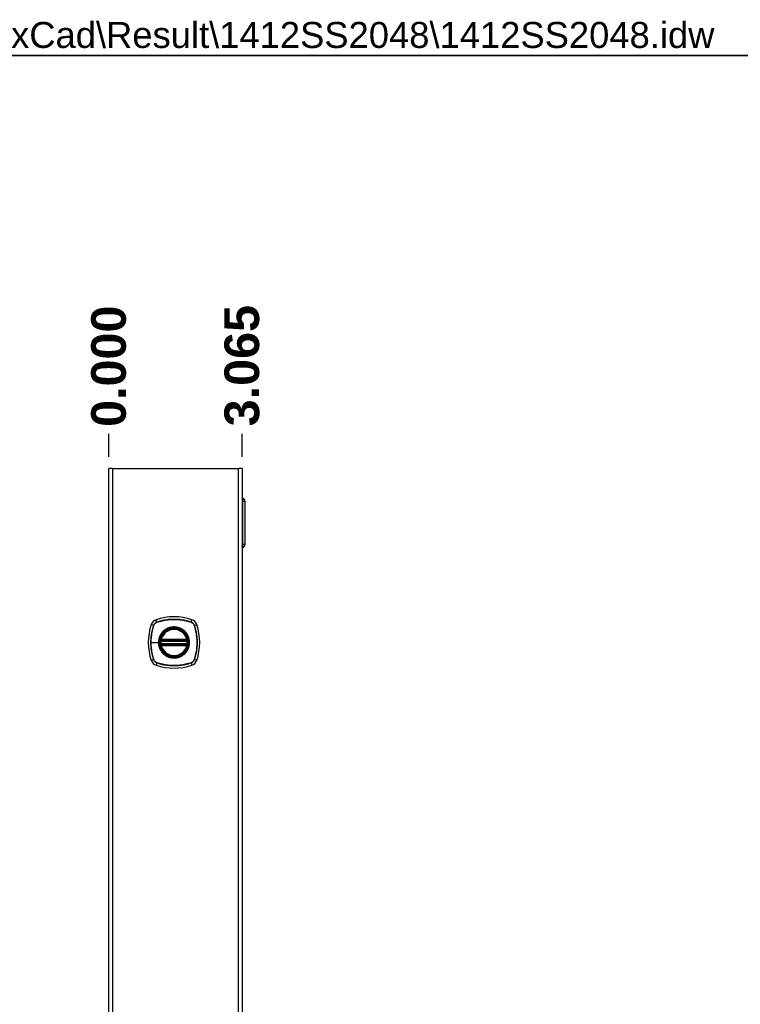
# Model space of a CAD drawing. Header units: inches. Extents: x 0 to 160, y -11 to 104.
# Tile 92 of 121: x 80 to 104, y 71 to 104. Entities that reach past the tile are written whole.
import ezdxf

# ---------------------------------------------------------------- set-up
doc = ezdxf.new("R2010")
doc.units = ezdxf.units.IN
doc.header["$LTSCALE"] = 9.614827
doc.header["$MEASUREMENT"] = 0
doc.layers.get('0').update_dxf_attribs({"lineweight": 25})
for name, color, linetype, lineweight in [('Dimensions(ANSI)', 7, 'Continuous', 25), ('Sketch Geometry(ANSI)', 7, 'Continuous', 25), ('Symbols(ANSI)', 7, 'Continuous', 25), ('Visible Edges(ANSI)', 7, 'Continuous', 25), ('Visible Tangent Edges(ANSI)', 7, 'Continuous', 25)]:
    doc.layers.add(name, color=color, linetype=linetype, lineweight=lineweight)
doc.styles.add('Current-ANSI', font='arial.ttf')
doc.styles.add('Dimension-ANSI', font='arialbd.ttf')
doc.dimstyles.new('INCH-ANSI-VERTICAL', dxfattribs={"dimscale": 9.614827, "dimtxt": 0.12, "dimasz": 0.098425, "dimexe": 0.04, "dimexo": 0.04, "dimgap": 0.031496, "dimtad": 0, "dimtih": 1, "dimtoh": 1, "dimdec": 3, "dimzin": 0, "dimdsep": 46, "dimtxsty": 'Dimension-ANSI', "dimcen": 0.09, "dimdle": 0.312, "dimclrd": 179, "dimclre": 179, "dimclrt": 7, "dimadec": 1, "dimazin": 0, "dimtfac": 1, "dimtdec": 3, "dimtofl": 0, "dimtmove": 0, "dimatfit": 3, "dimfxl": 1, "dimtolj": 1, "dimtzin": 4, "dimlwd": 25, "dimlwe": 25, "dimarcsym": 0})

# ---------------------------------------------------------------- blocks, each defined once
blk = doc.blocks.new('*D15')
at = {"layer": 'Defpoints', "color": 0, "linetype": 'Continuous', "transparency": 16777216}
for p in [(83.101, 90.227), (83.101, 89.073), (83.101, 89.073)]:
    blk.add_point(p, dxfattribs=at)
at = {"layer": 'Dimensions(ANSI)', "color": 179, "linetype": 'Continuous', "lineweight": 25, "true_color": 0x262658, "transparency": 16777216}
blk.add_line((83.101, 89.458), (83.101, 90.227), dxfattribs=at)
at = {"layer": 'Dimensions(ANSI)', "color": 7, "linetype": 'Continuous', "lineweight": 25, "transparency": 16777216, "insert": (83.101, 92.473), "char_height": 1.1538, "attachment_point": 5, "rotation": 90, "style": 'Dimension-ANSI'}
blk.add_mtext('\\A1;0.000', dxfattribs=at)
blk = doc.blocks.new('*D16')
at = {"layer": 'Defpoints', "color": 0, "linetype": 'Continuous', "transparency": 16777216}
for p in [(87.533, 90.227), (83.101, 89.073), (87.533, 89.073)]:
    blk.add_point(p, dxfattribs=at)
at = {"layer": 'Dimensions(ANSI)', "color": 179, "linetype": 'Continuous', "lineweight": 25, "true_color": 0x262658, "transparency": 16777216}
blk.add_line((87.533, 89.458), (87.533, 90.227), dxfattribs=at)
at = {"layer": 'Dimensions(ANSI)', "color": 7, "linetype": 'Continuous', "lineweight": 25, "transparency": 16777216, "insert": (87.533, 92.492), "char_height": 1.1538, "attachment_point": 5, "rotation": 90, "style": 'Dimension-ANSI'}
blk.add_mtext('\\A1;3.065', dxfattribs=at)
blk = doc.blocks.new('Borders 8_EXM - B (Inch)')
at = {"layer": 'Sketch Geometry(ANSI)', "linetype": 'Continuous', "lineweight": 35}
blk.add_line((16.3979, 10.6915), (0.5229, 10.6915), dxfattribs=at)
at = {"layer": 'Symbols(ANSI)', "color": 7, "style": 'Current-ANSI'}
blk.add_attdef('FILENAME_AND_PATH_001', (6.1601, 10.7181), '', height=0.09, dxfattribs=at)

msp = doc.modelspace()

# ---------------------------------------------------------------- linework, layer by layer
at = {"layer": 'Visible Edges(ANSI)'}
for p, q in [((83.1012, 22.0129), (83.1012, 89.073)), ((83.2256, 89.073), (83.1012, 89.073)), ((83.2256, 89.073), (87.409, 89.073)), ((87.5334, 89.073), (87.409, 89.073)), ((87.5334, 89.073), (87.5334, 22.0129)), ((87.5334, 88.1081), (87.5374, 88.1081)), ((87.5576, 88.0997), (87.6013, 88.056)), ((87.6346, 86.5555), (87.6346, 87.9755)), ((87.5374, 86.4229), (87.5334, 86.4229)), ((87.5576, 86.4312), (87.6013, 86.475)), ((84.8411, 83.3458), (85.6995, 83.3458)), ((85.6995, 83.2319), (84.8411, 83.2319)), ((84.847, 83.3745), (85.6935, 83.3745)), ((85.6935, 83.2033), (84.847, 83.2033))]:
    msp.add_line(p, q, dxfattribs=at)
at = {"layer": 'Visible Edges(ANSI)', "flags": 128}
for points in [[(84.8243, 83.3658), (84.8243, 83.3657), (84.8242, 83.3655), (84.8242, 83.3651), (84.8241, 83.3646), (84.824, 83.3639), (84.8238, 83.3631), (84.8237, 83.3621), (84.8235, 83.361), (84.8233, 83.3598), (84.8231, 83.3584), (84.8228, 83.3569), (84.8226, 83.3553), (84.8224, 83.3536), (84.8221, 83.3518), (84.8218, 83.3499), (84.8216, 83.348), (84.8213, 83.3459), (84.821, 83.3438), (84.8208, 83.3416), (84.8205, 83.3394), (84.8203, 83.3372), (84.82, 83.3349), (84.8198, 83.3326), (84.8196, 83.3303)], [(84.8196, 83.2475), (84.8198, 83.2451), (84.82, 83.2428), (84.8203, 83.2405), (84.8205, 83.2383), (84.8208, 83.236), (84.821, 83.2339), (84.8213, 83.2318), (84.8216, 83.2297), (84.8218, 83.2277), (84.8221, 83.2259), (84.8224, 83.2241), (84.8226, 83.2224), (84.8228, 83.2208), (84.8231, 83.2193), (84.8233, 83.2179), (84.8235, 83.2167), (84.8237, 83.2156), (84.8238, 83.2147), (84.824, 83.2138), (84.8241, 83.2132), (84.8242, 83.2126), (84.8242, 83.2123), (84.8243, 83.212), (84.8243, 83.212)], [(85.721, 83.3303), (85.7208, 83.3326), (85.7205, 83.3349), (85.7203, 83.3372), (85.7201, 83.3394), (85.7198, 83.3416), (85.7195, 83.3438), (85.7193, 83.3459), (85.719, 83.348), (85.7188, 83.3499), (85.7185, 83.3518), (85.7182, 83.3536), (85.718, 83.3553), (85.7178, 83.3569), (85.7175, 83.3584), (85.7173, 83.3598), (85.7171, 83.361), (85.7169, 83.3621), (85.7168, 83.3631), (85.7166, 83.3639), (85.7165, 83.3646), (85.7164, 83.3651), (85.7164, 83.3655), (85.7163, 83.3657), (85.7163, 83.3658)], [(85.7163, 83.212), (85.7163, 83.212), (85.7164, 83.2123), (85.7164, 83.2126), (85.7165, 83.2132), (85.7166, 83.2138), (85.7168, 83.2147), (85.7169, 83.2156), (85.7171, 83.2167), (85.7173, 83.2179), (85.7175, 83.2193), (85.7177, 83.2208), (85.718, 83.2224), (85.7182, 83.2241), (85.7185, 83.2259), (85.7187, 83.2277), (85.719, 83.2297), (85.7193, 83.2318), (85.7195, 83.2339), (85.7198, 83.236), (85.7201, 83.2383), (85.7203, 83.2405), (85.7205, 83.2428), (85.7208, 83.2451), (85.721, 83.2475)]]:
    msp.add_lwpolyline(points, dxfattribs=at)
at = {"layer": 'Visible Edges(ANSI)'}
for radius in [0.4626, 0.4554]:
    msp.add_circle((85.2703, 83.2889), radius, dxfattribs=at)
for centre, radius, start, end in [((87.5374, 88.0796), 0.0285, 45, 90), ((87.5208, 87.9755), 0.1139, 0, 45), ((87.5374, 86.4514), 0.0285, 270, 315), ((87.5208, 86.5555), 0.1139, 315, 0), ((85.2703, 82.2926), 1.8503, 71.22784, 108.77216), ((86.2666, 83.2889), 1.8503, 161.22784, 198.77216), ((84.7573, 83.8019), 0.2562, 108.77216, 161.22784), ((85.7833, 83.8019), 0.2562, 18.77216, 71.22784), ((84.274, 83.2889), 1.8503, 341.22784, 18.77216), ((85.2703, 83.2889), 0.4526, 13.63439, 166.36561), ((85.2703, 83.2889), 0.4526, 174.74991, 185.25009), ((84.8411, 83.3629), 0.0171, 170.21598, 270), ((84.8411, 83.2149), 0.0171, 90, 189.78402), ((85.2703, 83.2889), 0.4526, 166.36561, 170.21598), ((85.2703, 83.2889), 0.4526, 189.78402, 193.63439), ((84.847, 83.3915), 0.0171, 166.36561, 270), ((84.847, 83.1862), 0.0171, 90, 193.63439), ((85.2703, 83.2889), 0.4526, 193.63439, 346.36561), ((85.6935, 83.3915), 0.0171, 270, 13.63439), ((85.6935, 83.1862), 0.0171, 346.36561, 90), ((85.6995, 83.3629), 0.0171, 270, 9.78402), ((85.6995, 83.2149), 0.0171, 350.21598, 90), ((85.2703, 83.2889), 0.4526, 9.78402, 13.63439), ((85.2703, 83.2889), 0.4526, 346.36561, 350.21598), ((85.2703, 83.2889), 0.4526, 354.74991, 5.25009), ((84.7573, 82.7759), 0.2562, 198.77216, 251.22784), ((85.2703, 84.2852), 1.8503, 251.22784, 288.77216), ((85.7833, 82.7759), 0.2562, 288.77216, 341.22784)]:
    msp.add_arc(centre, radius, start, end, dxfattribs=at)
at = {"layer": 'Visible Tangent Edges(ANSI)'}
for p, q in [((83.2256, 89.073), (83.2256, 22.0129)), ((87.409, 22.0129), (87.409, 89.073)), ((87.5576, 88.0997), (87.5334, 88.0997)), ((87.5334, 88.056), (87.6013, 88.056)), ((87.5334, 87.9755), (87.5512, 87.9755)), ((87.6346, 87.9755), (87.5512, 87.9755)), ((87.5512, 87.9755), (87.5512, 86.5555)), ((87.5512, 86.5555), (87.5334, 86.5555)), ((87.6013, 86.475), (87.5334, 86.475)), ((87.5334, 86.4312), (87.5576, 86.4312)), ((87.5512, 86.5555), (87.6346, 86.5555)), ((84.5942, 83.8573), (84.5148, 83.8843)), ((84.5969, 83.8557), (84.5971, 83.8563)), ((84.7019, 83.965), (84.6749, 84.0444)), ((84.7029, 83.962), (84.7035, 83.9622)), ((85.8371, 83.9622), (85.8377, 83.962)), ((85.8387, 83.965), (85.8657, 84.0444)), ((85.9434, 83.8563), (85.9437, 83.8557)), ((85.9464, 83.8573), (86.0258, 83.8843)), ((84.5027, 83.2889), (84.7542, 83.2889)), ((84.7611, 83.2889), (84.7542, 83.2889)), ((84.8366, 83.3287), (84.8196, 83.3303)), ((84.8366, 83.249), (84.8196, 83.2475)), ((84.8329, 83.3643), (84.8243, 83.3658)), ((84.8243, 83.212), (84.8329, 83.2134)), ((84.8305, 83.3956), (84.847, 83.3915)), ((84.847, 83.1862), (84.8305, 83.1822)), ((84.8366, 83.3287), (85.704, 83.3287)), ((85.704, 83.249), (84.8366, 83.249)), ((84.8411, 83.3458), (84.8411, 83.3604)), ((84.8411, 83.2174), (84.8411, 83.2319)), ((84.847, 83.3745), (84.847, 83.3915)), ((85.6935, 83.3915), (84.847, 83.3915)), ((84.847, 83.3601), (84.847, 83.3745)), ((84.847, 83.3601), (85.6935, 83.3601)), ((84.847, 83.2033), (84.847, 83.2176)), ((85.6935, 83.2176), (84.847, 83.2176)), ((84.847, 83.1862), (84.847, 83.2033)), ((84.847, 83.1862), (85.6935, 83.1862)), ((85.6935, 83.3915), (85.7101, 83.3956)), ((85.6935, 83.3915), (85.6935, 83.3745)), ((85.6935, 83.3745), (85.6935, 83.3601)), ((85.6935, 83.2176), (85.6935, 83.2033)), ((85.6935, 83.2033), (85.6935, 83.1862)), ((85.7101, 83.1822), (85.6935, 83.1862)), ((85.6995, 83.3604), (85.6995, 83.3458)), ((85.6995, 83.2319), (85.6995, 83.2174)), ((85.721, 83.3303), (85.704, 83.3287)), ((85.721, 83.2475), (85.704, 83.249)), ((85.7163, 83.3658), (85.7077, 83.3643)), ((85.7077, 83.2134), (85.7163, 83.212)), ((84.5942, 82.7204), (84.5148, 82.6935)), ((84.5971, 82.7214), (84.5969, 82.7221)), ((84.7019, 82.6127), (84.6749, 82.5333)), ((84.7035, 82.6155), (84.7029, 82.6157)), ((85.8377, 82.6157), (85.8371, 82.6155)), ((85.8387, 82.6127), (85.8657, 82.5333)), ((85.9437, 82.7221), (85.9434, 82.7214)), ((86.0258, 82.6935), (85.9464, 82.7204))]:
    msp.add_line(p, q, dxfattribs=at)
at = {"layer": 'Visible Tangent Edges(ANSI)', "flags": 128}
for points in [[(84.5942, 83.8573), (84.5794, 83.8115), (84.5658, 83.7653), (84.5535, 83.7186), (84.5425, 83.6716), (84.5327, 83.6242), (84.5242, 83.5766), (84.517, 83.5287), (84.5112, 83.4807), (84.5066, 83.4326), (84.5034, 83.3844), (84.5014, 83.3363), (84.5008, 83.2882), (84.5015, 83.2401), (84.5034, 83.192), (84.5067, 83.1439), (84.5113, 83.0959), (84.5172, 83.048), (84.5244, 83.0003), (84.5328, 82.9528), (84.5426, 82.9056), (84.5536, 82.8588), (84.5659, 82.8123), (84.5794, 82.7662), (84.5942, 82.7204)], [(84.5027, 83.2889), (84.5029, 83.3128), (84.5034, 83.3368), (84.5042, 83.3608), (84.5053, 83.3848), (84.5068, 83.4088), (84.5086, 83.4328), (84.5108, 83.4568), (84.5132, 83.4807), (84.5161, 83.5047), (84.5192, 83.5286), (84.5227, 83.5524), (84.5265, 83.5762), (84.5306, 83.6), (84.535, 83.6237), (84.5398, 83.6473), (84.5449, 83.6708), (84.5503, 83.6943), (84.556, 83.7176), (84.5621, 83.7409), (84.5684, 83.7641), (84.5751, 83.7872), (84.5821, 83.8101), (84.5893, 83.8329), (84.5969, 83.8557)], [(84.7019, 83.965), (84.6957, 83.9628), (84.6896, 83.9604), (84.6836, 83.9577), (84.6777, 83.9548), (84.6719, 83.9516), (84.6662, 83.9483), (84.6607, 83.9447), (84.6553, 83.9409), (84.6501, 83.9369), (84.645, 83.9328), (84.6401, 83.9284), (84.6353, 83.9238), (84.6308, 83.9191), (84.6264, 83.9142), (84.6222, 83.9091), (84.6182, 83.9039), (84.6145, 83.8985), (84.6109, 83.893), (84.6075, 83.8873), (84.6044, 83.8815), (84.6015, 83.8756), (84.5988, 83.8696), (84.5964, 83.8635), (84.5942, 83.8573)], [(84.5971, 83.8563), (84.5994, 83.8624), (84.6018, 83.8683), (84.6045, 83.8742), (84.6074, 83.88), (84.6105, 83.8856), (84.6138, 83.8911), (84.6174, 83.8965), (84.6211, 83.9018), (84.625, 83.9069), (84.6291, 83.9119), (84.6334, 83.9167), (84.6378, 83.9213), (84.6425, 83.9258), (84.6473, 83.9301), (84.6523, 83.9342), (84.6574, 83.9381), (84.6626, 83.9418), (84.668, 83.9453), (84.6736, 83.9487), (84.6792, 83.9518), (84.685, 83.9547), (84.6908, 83.9573), (84.6968, 83.9598), (84.7029, 83.962)], [(85.8387, 83.965), (85.7929, 83.9798), (85.7466, 83.9934), (85.6999, 84.0057), (85.6529, 84.0167), (85.6055, 84.0265), (85.5578, 84.035), (85.5099, 84.0422), (85.4619, 84.048), (85.4138, 84.0526), (85.3656, 84.0558), (85.3174, 84.0578), (85.2693, 84.0584), (85.2211, 84.0577), (85.173, 84.0557), (85.1249, 84.0524), (85.077, 84.0478), (85.0292, 84.042), (84.9816, 84.0348), (84.9343, 84.0263), (84.8871, 84.0166), (84.8403, 84.0056), (84.7938, 83.9933), (84.7476, 83.9798), (84.7019, 83.965)], [(84.7035, 83.9622), (84.7491, 83.9771), (84.7951, 83.9907), (84.8414, 84.0031), (84.8881, 84.0142), (84.9351, 84.0241), (84.9823, 84.0326), (85.0298, 84.0399), (85.0774, 84.0458), (85.1253, 84.0505), (85.1732, 84.0538), (85.2212, 84.0558), (85.2693, 84.0565), (85.3173, 84.0558), (85.3654, 84.0539), (85.4134, 84.0506), (85.4614, 84.046), (85.5094, 84.0401), (85.5571, 84.0328), (85.6046, 84.0242), (85.6519, 84.0144), (85.6988, 84.0032), (85.7453, 83.9908), (85.7915, 83.9771), (85.8371, 83.9622)], [(84.7611, 83.2889), (84.7643, 83.3459), (84.7738, 83.4024), (84.7896, 83.4574), (84.8114, 83.5101), (84.8391, 83.5603), (84.8722, 83.607), (84.9103, 83.6496), (84.9528, 83.6875), (84.9993, 83.7203), (85.0494, 83.7479), (85.1022, 83.7697), (85.1572, 83.7854), (85.2136, 83.7949), (85.2709, 83.7981), (85.3281, 83.7948), (85.3842, 83.7852), (85.439, 83.7693), (85.4919, 83.7474), (85.542, 83.7198), (85.5886, 83.6868), (85.631, 83.6488), (85.6689, 83.6064), (85.7017, 83.5599), (85.7292, 83.51), (85.751, 83.457), (85.7668, 83.4019), (85.7763, 83.3457), (85.7795, 83.2886), (85.7763, 83.2314), (85.7667, 83.1751), (85.7509, 83.1202), (85.729, 83.0673), (85.7013, 83.0172), (85.6683, 82.9706), (85.6304, 82.9282), (85.5879, 82.8904), (85.5415, 82.8575), (85.4915, 82.83), (85.4386, 82.8082), (85.3837, 82.7924), (85.3272, 82.7828), (85.27, 82.7797), (85.2128, 82.7829), (85.1565, 82.7925), (85.1017, 82.8083), (85.0488, 82.8302), (84.9987, 82.8579), (84.9521, 82.8908), (84.9097, 82.9288), (84.8718, 82.9713), (84.8389, 83.0178), (84.8113, 83.0679), (84.7895, 83.1207), (84.7738, 83.1755), (84.7643, 83.2319), (84.7611, 83.2889)], [(85.5994, 83.686), (85.576, 83.7042), (85.5516, 83.7211), (85.5262, 83.7366), (85.4999, 83.7507), (85.4729, 83.7632), (85.4452, 83.7742), (85.4169, 83.7835), (85.3883, 83.7912), (85.3593, 83.7972), (85.3299, 83.8015), (85.3002, 83.804), (85.2704, 83.8049), (85.2405, 83.8041), (85.2108, 83.8015), (85.1813, 83.7972), (85.1521, 83.7912), (85.1234, 83.7835), (85.0951, 83.7742), (85.0674, 83.7632), (85.0404, 83.7507), (85.0142, 83.7366), (84.9888, 83.7211), (84.9645, 83.7042), (84.9412, 83.686)], [(85.8377, 83.962), (85.8438, 83.9598), (85.8498, 83.9573), (85.8556, 83.9547), (85.8614, 83.9518), (85.867, 83.9487), (85.8726, 83.9453), (85.878, 83.9418), (85.8832, 83.9381), (85.8883, 83.9342), (85.8933, 83.9301), (85.8981, 83.9258), (85.9027, 83.9213), (85.9072, 83.9167), (85.9115, 83.9119), (85.9156, 83.9069), (85.9195, 83.9018), (85.9232, 83.8965), (85.9268, 83.8911), (85.9301, 83.8856), (85.9332, 83.88), (85.9361, 83.8742), (85.9388, 83.8683), (85.9412, 83.8624), (85.9434, 83.8563)], [(85.9464, 83.8573), (85.9442, 83.8635), (85.9418, 83.8696), (85.9391, 83.8756), (85.9362, 83.8815), (85.9331, 83.8873), (85.9297, 83.893), (85.9261, 83.8985), (85.9224, 83.9039), (85.9184, 83.9091), (85.9142, 83.9142), (85.9098, 83.9191), (85.9053, 83.9238), (85.9005, 83.9284), (85.8956, 83.9328), (85.8905, 83.9369), (85.8853, 83.9409), (85.8799, 83.9447), (85.8744, 83.9483), (85.8687, 83.9516), (85.8629, 83.9548), (85.857, 83.9577), (85.851, 83.9604), (85.8449, 83.9628), (85.8387, 83.965)], [(85.9437, 83.8557), (85.9585, 83.8101), (85.9722, 83.7641), (85.9845, 83.7177), (85.9957, 83.6711), (86.0055, 83.6241), (86.014, 83.5768), (86.0213, 83.5294), (86.0272, 83.4817), (86.0319, 83.4339), (86.0352, 83.3859), (86.0372, 83.3379), (86.0379, 83.2899), (86.0373, 83.2419), (86.0353, 83.1938), (86.032, 83.1457), (86.0274, 83.0977), (86.0215, 83.0498), (86.0142, 83.0021), (86.0057, 82.9545), (85.9958, 82.9073), (85.9846, 82.8604), (85.9722, 82.8138), (85.9586, 82.7677), (85.9437, 82.7221)], [(85.9464, 82.7204), (85.9612, 82.7663), (85.9748, 82.8125), (85.9871, 82.8592), (85.9982, 82.9063), (86.0079, 82.9537), (86.0164, 83.0014), (86.0236, 83.0492), (86.0295, 83.0973), (86.034, 83.1454), (86.0372, 83.1936), (86.0392, 83.2418), (86.0398, 83.2899), (86.0391, 83.338), (86.0371, 83.3862), (86.0339, 83.4342), (86.0293, 83.4822), (86.0234, 83.5299), (86.0162, 83.5775), (86.0078, 83.6249), (85.998, 83.672), (85.987, 83.7189), (85.9747, 83.7654), (85.9612, 83.8115), (85.9464, 83.8573)], [(84.8732, 83.6179), (84.8639, 83.6064), (84.8548, 83.5945), (84.8462, 83.5824), (84.8379, 83.57), (84.8299, 83.5574), (84.8223, 83.5446), (84.8151, 83.5316), (84.8083, 83.5183), (84.8018, 83.505), (84.7958, 83.4914), (84.7902, 83.4777), (84.7849, 83.4638), (84.7801, 83.4498), (84.7756, 83.4356), (84.7716, 83.4213), (84.768, 83.4069), (84.7647, 83.3923), (84.762, 83.3777), (84.7596, 83.3629), (84.7577, 83.3481), (84.7562, 83.3333), (84.7551, 83.3185), (84.7544, 83.3037), (84.7542, 83.2889)], [(84.9412, 83.686), (84.9382, 83.6834), (84.9351, 83.6808), (84.9321, 83.6782), (84.9291, 83.6755), (84.9261, 83.6729), (84.9231, 83.6702), (84.9201, 83.6675), (84.9172, 83.6647), (84.9143, 83.662), (84.9114, 83.6592), (84.9085, 83.6564), (84.9057, 83.6536), (84.9029, 83.6507), (84.9001, 83.6479), (84.8973, 83.645), (84.8945, 83.642), (84.8918, 83.6391), (84.8891, 83.6362), (84.8864, 83.6332), (84.8837, 83.6302), (84.881, 83.6271), (84.8784, 83.6241), (84.8758, 83.621), (84.8732, 83.6179)], [(85.6674, 83.6179), (85.6648, 83.621), (85.6622, 83.6241), (85.6596, 83.6271), (85.6569, 83.6301), (85.6543, 83.6331), (85.6516, 83.6361), (85.6489, 83.6391), (85.6461, 83.642), (85.6434, 83.6449), (85.6406, 83.6478), (85.6378, 83.6507), (85.635, 83.6535), (85.6321, 83.6563), (85.6292, 83.6591), (85.6263, 83.6619), (85.6234, 83.6647), (85.6205, 83.6674), (85.6175, 83.6701), (85.6146, 83.6728), (85.6116, 83.6755), (85.6085, 83.6782), (85.6055, 83.6808), (85.6024, 83.6834), (85.5994, 83.686)], [(85.6674, 82.9598), (85.6857, 82.9831), (85.7026, 83.0075), (85.7181, 83.0329), (85.7322, 83.0592), (85.7448, 83.0862), (85.7557, 83.114), (85.765, 83.1422), (85.7727, 83.171), (85.7786, 83.2001), (85.7829, 83.2295), (85.7855, 83.2592), (85.7864, 83.2891), (85.7855, 83.3189), (85.7829, 83.3485), (85.7786, 83.3778), (85.7726, 83.4069), (85.7649, 83.4358), (85.7555, 83.4641), (85.7445, 83.4919), (85.732, 83.5189), (85.718, 83.5451), (85.7025, 83.5703), (85.6857, 83.5946), (85.6674, 83.6179)], [(84.5969, 82.7221), (84.5893, 82.7448), (84.582, 82.7677), (84.5751, 82.7907), (84.5684, 82.8137), (84.5621, 82.8369), (84.556, 82.8601), (84.5503, 82.8834), (84.5449, 82.9068), (84.5398, 82.9303), (84.5351, 82.9539), (84.5306, 82.9776), (84.5265, 83.0013), (84.5227, 83.0251), (84.5192, 83.0489), (84.5161, 83.0728), (84.5133, 83.0968), (84.5108, 83.1207), (84.5086, 83.1447), (84.5068, 83.1687), (84.5053, 83.1928), (84.5042, 83.2168), (84.5034, 83.2408), (84.5029, 83.2649), (84.5027, 83.2889)], [(84.7542, 83.2889), (84.7545, 83.274), (84.7551, 83.2592), (84.7562, 83.2444), (84.7577, 83.2295), (84.7597, 83.2147), (84.762, 83.2), (84.7648, 83.1854), (84.768, 83.1708), (84.7716, 83.1564), (84.7757, 83.142), (84.7801, 83.1279), (84.7849, 83.1139), (84.7902, 83.1), (84.7958, 83.0862), (84.8019, 83.0726), (84.8083, 83.0592), (84.8152, 83.046), (84.8224, 83.0329), (84.83, 83.0201), (84.8379, 83.0076), (84.8462, 82.9952), (84.8549, 82.9832), (84.8639, 82.9714), (84.8732, 82.9598)], [(84.8305, 83.3956), (84.8301, 83.3942), (84.8299, 83.3929), (84.8296, 83.3915), (84.8294, 83.3901), (84.8292, 83.3887), (84.8291, 83.3874), (84.829, 83.386), (84.8289, 83.3846), (84.8288, 83.3832), (84.8288, 83.3819), (84.8288, 83.3805), (84.8289, 83.3792), (84.829, 83.3778), (84.8291, 83.3765), (84.8293, 83.3751), (84.8295, 83.3738), (84.8298, 83.3725), (84.8301, 83.3713), (84.8305, 83.37), (84.8309, 83.3688), (84.8313, 83.3676), (84.8318, 83.3665), (84.8323, 83.3654), (84.8329, 83.3643)], [(84.8329, 83.2134), (84.8323, 83.2124), (84.8318, 83.2113), (84.8313, 83.2101), (84.8309, 83.2089), (84.8305, 83.2077), (84.8301, 83.2065), (84.8298, 83.2052), (84.8295, 83.2039), (84.8293, 83.2026), (84.8291, 83.2013), (84.829, 83.1999), (84.8289, 83.1986), (84.8288, 83.1972), (84.8288, 83.1959), (84.8288, 83.1945), (84.8289, 83.1931), (84.829, 83.1918), (84.8291, 83.1904), (84.8292, 83.189), (84.8294, 83.1876), (84.8296, 83.1863), (84.8299, 83.1849), (84.8301, 83.1835), (84.8305, 83.1822)], [(84.8329, 83.3643), (84.8332, 83.3641), (84.8335, 83.3638), (84.8337, 83.3636), (84.834, 83.3634), (84.8343, 83.3632), (84.8346, 83.363), (84.835, 83.3628), (84.8353, 83.3626), (84.8356, 83.3624), (84.836, 83.3622), (84.8363, 83.362), (84.8366, 83.3619), (84.837, 83.3617), (84.8373, 83.3615), (84.8377, 83.3614), (84.8381, 83.3612), (84.8384, 83.3611), (84.8388, 83.361), (84.8392, 83.3609), (84.8396, 83.3607), (84.8399, 83.3606), (84.8403, 83.3605), (84.8407, 83.3605), (84.8411, 83.3604)], [(84.8411, 83.2174), (84.8407, 83.2173), (84.8403, 83.2172), (84.8399, 83.2171), (84.8396, 83.217), (84.8392, 83.2169), (84.8388, 83.2168), (84.8384, 83.2167), (84.8381, 83.2165), (84.8377, 83.2164), (84.8373, 83.2162), (84.837, 83.2161), (84.8366, 83.2159), (84.8363, 83.2157), (84.8359, 83.2156), (84.8356, 83.2154), (84.8353, 83.2152), (84.835, 83.215), (84.8346, 83.2148), (84.8343, 83.2146), (84.834, 83.2143), (84.8337, 83.2141), (84.8335, 83.2139), (84.8332, 83.2137), (84.8329, 83.2134)], [(84.8366, 83.3287), (84.8368, 83.3298), (84.837, 83.3309), (84.8373, 83.332), (84.8375, 83.3331), (84.8377, 83.3342), (84.838, 83.3352), (84.8382, 83.3362), (84.8385, 83.3372), (84.8388, 83.3382), (84.839, 83.3391), (84.8393, 83.34), (84.8395, 83.3408), (84.8397, 83.3415), (84.8399, 83.3422), (84.8402, 83.3429), (84.8403, 83.3435), (84.8405, 83.344), (84.8407, 83.3445), (84.8408, 83.3449), (84.8409, 83.3452), (84.841, 83.3455), (84.8411, 83.3457), (84.8411, 83.3458), (84.8411, 83.3458)], [(84.8411, 83.2319), (84.8411, 83.232), (84.8411, 83.2321), (84.841, 83.2323), (84.8409, 83.2325), (84.8408, 83.2328), (84.8407, 83.2332), (84.8405, 83.2337), (84.8403, 83.2342), (84.8402, 83.2348), (84.84, 83.2355), (84.8397, 83.2362), (84.8395, 83.237), (84.8393, 83.2378), (84.839, 83.2386), (84.8388, 83.2395), (84.8385, 83.2405), (84.8383, 83.2415), (84.838, 83.2425), (84.8378, 83.2435), (84.8375, 83.2446), (84.8373, 83.2457), (84.837, 83.2468), (84.8368, 83.2479), (84.8366, 83.249)], [(84.8411, 83.3604), (84.8414, 83.3604), (84.8416, 83.3603), (84.8418, 83.3603), (84.8421, 83.3603), (84.8423, 83.3603), (84.8426, 83.3603), (84.8428, 83.3603), (84.8431, 83.3602), (84.8433, 83.3602), (84.8436, 83.3602), (84.8438, 83.3602), (84.8441, 83.3602), (84.8443, 83.3602), (84.8446, 83.3602), (84.8448, 83.3602), (84.8451, 83.3602), (84.8453, 83.3602), (84.8456, 83.3601), (84.8458, 83.3601), (84.8461, 83.3601), (84.8463, 83.3601), (84.8466, 83.3601), (84.8468, 83.3601), (84.847, 83.3601)], [(84.847, 83.2176), (84.8468, 83.2176), (84.8466, 83.2176), (84.8463, 83.2176), (84.8461, 83.2176), (84.8458, 83.2176), (84.8456, 83.2176), (84.8453, 83.2176), (84.8451, 83.2176), (84.8448, 83.2176), (84.8446, 83.2176), (84.8443, 83.2176), (84.8441, 83.2175), (84.8438, 83.2175), (84.8436, 83.2175), (84.8433, 83.2175), (84.8431, 83.2175), (84.8428, 83.2175), (84.8426, 83.2175), (84.8423, 83.2175), (84.8421, 83.2174), (84.8418, 83.2174), (84.8416, 83.2174), (84.8414, 83.2174), (84.8411, 83.2174)], [(85.6935, 83.3601), (85.6938, 83.3601), (85.694, 83.3601), (85.6943, 83.3601), (85.6945, 83.3601), (85.6948, 83.3601), (85.695, 83.3601), (85.6953, 83.3602), (85.6955, 83.3602), (85.6958, 83.3602), (85.696, 83.3602), (85.6963, 83.3602), (85.6965, 83.3602), (85.6968, 83.3602), (85.697, 83.3602), (85.6973, 83.3602), (85.6975, 83.3602), (85.6978, 83.3603), (85.698, 83.3603), (85.6983, 83.3603), (85.6985, 83.3603), (85.6987, 83.3603), (85.699, 83.3603), (85.6992, 83.3604), (85.6995, 83.3604)], [(85.6995, 83.2174), (85.6992, 83.2174), (85.699, 83.2174), (85.6987, 83.2174), (85.6985, 83.2174), (85.6983, 83.2175), (85.698, 83.2175), (85.6978, 83.2175), (85.6975, 83.2175), (85.6973, 83.2175), (85.697, 83.2175), (85.6968, 83.2175), (85.6965, 83.2175), (85.6963, 83.2176), (85.696, 83.2176), (85.6958, 83.2176), (85.6955, 83.2176), (85.6953, 83.2176), (85.695, 83.2176), (85.6948, 83.2176), (85.6945, 83.2176), (85.6943, 83.2176), (85.694, 83.2176), (85.6938, 83.2176), (85.6935, 83.2176)], [(85.6995, 83.3604), (85.6999, 83.3605), (85.7003, 83.3605), (85.7006, 83.3606), (85.701, 83.3607), (85.7014, 83.3608), (85.7018, 83.361), (85.7022, 83.3611), (85.7025, 83.3612), (85.7029, 83.3614), (85.7032, 83.3615), (85.7036, 83.3617), (85.704, 83.3618), (85.7043, 83.362), (85.7046, 83.3622), (85.705, 83.3624), (85.7053, 83.3626), (85.7056, 83.3628), (85.7059, 83.363), (85.7063, 83.3632), (85.7066, 83.3634), (85.7069, 83.3636), (85.7071, 83.3638), (85.7074, 83.3641), (85.7077, 83.3643)], [(85.6995, 83.3458), (85.6995, 83.3458), (85.6995, 83.3457), (85.6996, 83.3455), (85.6997, 83.3452), (85.6998, 83.3449), (85.6999, 83.3445), (85.7001, 83.344), (85.7003, 83.3435), (85.7004, 83.3429), (85.7006, 83.3422), (85.7009, 83.3415), (85.7011, 83.3408), (85.7013, 83.34), (85.7016, 83.3391), (85.7018, 83.3382), (85.7021, 83.3372), (85.7023, 83.3362), (85.7026, 83.3352), (85.7028, 83.3342), (85.7031, 83.3331), (85.7033, 83.332), (85.7036, 83.3309), (85.7038, 83.3298), (85.704, 83.3287)], [(85.704, 83.249), (85.7038, 83.2479), (85.7036, 83.2468), (85.7033, 83.2457), (85.7031, 83.2446), (85.7028, 83.2435), (85.7026, 83.2425), (85.7023, 83.2415), (85.7021, 83.2405), (85.7018, 83.2395), (85.7016, 83.2386), (85.7013, 83.2378), (85.7011, 83.237), (85.7009, 83.2362), (85.7006, 83.2355), (85.7004, 83.2348), (85.7002, 83.2342), (85.7001, 83.2337), (85.6999, 83.2332), (85.6998, 83.2328), (85.6997, 83.2325), (85.6996, 83.2323), (85.6995, 83.2321), (85.6995, 83.232), (85.6995, 83.2319)], [(85.7077, 83.2134), (85.7074, 83.2137), (85.7071, 83.2139), (85.7069, 83.2141), (85.7066, 83.2143), (85.7063, 83.2146), (85.7059, 83.2148), (85.7056, 83.215), (85.7053, 83.2152), (85.705, 83.2154), (85.7046, 83.2155), (85.7043, 83.2157), (85.704, 83.2159), (85.7036, 83.2161), (85.7032, 83.2162), (85.7029, 83.2164), (85.7025, 83.2165), (85.7022, 83.2166), (85.7018, 83.2168), (85.7014, 83.2169), (85.701, 83.217), (85.7006, 83.2171), (85.7003, 83.2172), (85.6999, 83.2173), (85.6995, 83.2174)], [(85.7077, 83.3643), (85.7083, 83.3654), (85.7088, 83.3665), (85.7093, 83.3676), (85.7097, 83.3688), (85.7101, 83.37), (85.7105, 83.3713), (85.7108, 83.3725), (85.711, 83.3738), (85.7113, 83.3751), (85.7114, 83.3765), (85.7116, 83.3778), (85.7117, 83.3792), (85.7118, 83.3805), (85.7118, 83.3819), (85.7118, 83.3832), (85.7117, 83.3846), (85.7116, 83.386), (85.7115, 83.3874), (85.7114, 83.3887), (85.7112, 83.3901), (85.711, 83.3915), (85.7107, 83.3929), (85.7105, 83.3942), (85.7101, 83.3956)], [(85.7101, 83.1822), (85.7105, 83.1835), (85.7107, 83.1849), (85.711, 83.1863), (85.7112, 83.1876), (85.7114, 83.189), (85.7115, 83.1904), (85.7116, 83.1918), (85.7117, 83.1931), (85.7118, 83.1945), (85.7118, 83.1959), (85.7118, 83.1972), (85.7117, 83.1986), (85.7116, 83.1999), (85.7114, 83.2013), (85.7113, 83.2026), (85.711, 83.2039), (85.7108, 83.2052), (85.7105, 83.2065), (85.7101, 83.2077), (85.7097, 83.2089), (85.7093, 83.2101), (85.7088, 83.2113), (85.7083, 83.2124), (85.7077, 83.2134)], [(84.8732, 82.9598), (84.8758, 82.9567), (84.8784, 82.9537), (84.881, 82.9506), (84.8837, 82.9476), (84.8863, 82.9446), (84.889, 82.9416), (84.8917, 82.9387), (84.8945, 82.9357), (84.8972, 82.9328), (84.9, 82.9299), (84.9028, 82.9271), (84.9057, 82.9242), (84.9085, 82.9214), (84.9114, 82.9186), (84.9143, 82.9158), (84.9172, 82.913), (84.9201, 82.9103), (84.9231, 82.9076), (84.9261, 82.9049), (84.9291, 82.9022), (84.9321, 82.8996), (84.9351, 82.8969), (84.9382, 82.8943), (84.9412, 82.8918)], [(84.9412, 82.8918), (84.9646, 82.8735), (84.989, 82.8566), (85.0144, 82.8411), (85.0407, 82.827), (85.0677, 82.8145), (85.0954, 82.8035), (85.1236, 82.7942), (85.1523, 82.7865), (85.1813, 82.7806), (85.2108, 82.7763), (85.2405, 82.7737), (85.2704, 82.7728), (85.3002, 82.7737), (85.3299, 82.7763), (85.3594, 82.7806), (85.3886, 82.7867), (85.4174, 82.7944), (85.4457, 82.8037), (85.4733, 82.8146), (85.5003, 82.8271), (85.5265, 82.8411), (85.5518, 82.8566), (85.5761, 82.8735), (85.5994, 82.8918)], [(85.5994, 82.8918), (85.6024, 82.8943), (85.6055, 82.8969), (85.6085, 82.8996), (85.6116, 82.9022), (85.6145, 82.9049), (85.6175, 82.9076), (85.6205, 82.9103), (85.6234, 82.913), (85.6263, 82.9158), (85.6292, 82.9186), (85.6321, 82.9214), (85.6349, 82.9242), (85.6378, 82.9271), (85.6406, 82.9299), (85.6434, 82.9328), (85.6461, 82.9357), (85.6489, 82.9387), (85.6516, 82.9416), (85.6543, 82.9446), (85.6569, 82.9476), (85.6596, 82.9506), (85.6622, 82.9537), (85.6648, 82.9567), (85.6674, 82.9598)], [(84.5942, 82.7204), (84.5964, 82.7142), (84.5988, 82.7081), (84.6015, 82.7021), (84.6044, 82.6962), (84.6075, 82.6904), (84.6109, 82.6848), (84.6145, 82.6793), (84.6182, 82.6739), (84.6222, 82.6686), (84.6264, 82.6636), (84.6308, 82.6587), (84.6353, 82.6539), (84.6401, 82.6494), (84.645, 82.645), (84.6501, 82.6408), (84.6553, 82.6368), (84.6607, 82.633), (84.6662, 82.6295), (84.6719, 82.6261), (84.6777, 82.623), (84.6836, 82.6201), (84.6896, 82.6174), (84.6957, 82.6149), (84.7019, 82.6127)], [(84.7029, 82.6157), (84.6968, 82.618), (84.6908, 82.6204), (84.685, 82.6231), (84.6792, 82.626), (84.6736, 82.6291), (84.668, 82.6324), (84.6626, 82.6359), (84.6574, 82.6396), (84.6523, 82.6436), (84.6473, 82.6477), (84.6425, 82.652), (84.6378, 82.6564), (84.6334, 82.6611), (84.6291, 82.6659), (84.625, 82.6708), (84.6211, 82.6759), (84.6173, 82.6812), (84.6138, 82.6866), (84.6105, 82.6921), (84.6074, 82.6978), (84.6045, 82.7035), (84.6018, 82.7094), (84.5994, 82.7154), (84.5971, 82.7214)], [(84.7019, 82.6127), (84.7477, 82.5979), (84.794, 82.5844), (84.8407, 82.5721), (84.8877, 82.561), (84.9351, 82.5512), (84.9828, 82.5428), (85.0307, 82.5356), (85.0787, 82.5297), (85.1268, 82.5252), (85.175, 82.5219), (85.2232, 82.52), (85.2713, 82.5194), (85.3195, 82.52), (85.3676, 82.522), (85.4156, 82.5253), (85.4636, 82.5299), (85.5114, 82.5358), (85.559, 82.5429), (85.6063, 82.5514), (85.6535, 82.5611), (85.7003, 82.5721), (85.7468, 82.5844), (85.793, 82.598), (85.8387, 82.6127)], [(85.8371, 82.6155), (85.7915, 82.6006), (85.7455, 82.587), (85.6992, 82.5746), (85.6525, 82.5635), (85.6055, 82.5537), (85.5583, 82.5451), (85.5108, 82.5379), (85.4631, 82.5319), (85.4153, 82.5273), (85.3674, 82.524), (85.3194, 82.522), (85.2713, 82.5213), (85.2233, 82.5219), (85.1752, 82.5239), (85.1272, 82.5271), (85.0791, 82.5317), (85.0312, 82.5377), (84.9835, 82.5449), (84.936, 82.5535), (84.8887, 82.5634), (84.8418, 82.5745), (84.7952, 82.5869), (84.7491, 82.6006), (84.7035, 82.6155)], [(85.9434, 82.7214), (85.9412, 82.7154), (85.9388, 82.7094), (85.9361, 82.7035), (85.9332, 82.6978), (85.9301, 82.6921), (85.9268, 82.6866), (85.9232, 82.6812), (85.9195, 82.6759), (85.9156, 82.6708), (85.9115, 82.6659), (85.9072, 82.6611), (85.9027, 82.6564), (85.8981, 82.652), (85.8933, 82.6477), (85.8883, 82.6436), (85.8832, 82.6396), (85.878, 82.6359), (85.8726, 82.6324), (85.867, 82.6291), (85.8614, 82.626), (85.8556, 82.6231), (85.8498, 82.6204), (85.8438, 82.618), (85.8377, 82.6157)], [(85.8387, 82.6127), (85.8449, 82.6149), (85.851, 82.6174), (85.857, 82.6201), (85.8629, 82.623), (85.8687, 82.6261), (85.8744, 82.6295), (85.8799, 82.633), (85.8853, 82.6368), (85.8905, 82.6408), (85.8956, 82.645), (85.9005, 82.6494), (85.9053, 82.6539), (85.9098, 82.6587), (85.9142, 82.6636), (85.9184, 82.6686), (85.9224, 82.6739), (85.9261, 82.6793), (85.9297, 82.6848), (85.9331, 82.6905), (85.9362, 82.6962), (85.9391, 82.7021), (85.9418, 82.7081), (85.9442, 82.7142), (85.9464, 82.7204)]]:
    msp.add_lwpolyline(points, dxfattribs=at)
at = {"layer": 'Visible Tangent Edges(ANSI)'}
for radius in [0.5009, 0.4949, 0.4705, 0.4688]:
    msp.add_circle((85.2703, 83.2889), radius, dxfattribs=at)
for start, end in [(13.63439, 166.36561), (174.74991, 185.25009), (193.63439, 346.36561), (354.74991, 5.25009)]:
    msp.add_arc((85.2703, 83.2889), 0.4355, start, end, dxfattribs=at)
for centre, major_axis, ratio, start_param, end_param in [((87.4707, 87.9755), (0, 0.1139), 0.7071068, 4.712389, 5.3921303), ((87.4707, 86.5555), (0, -0.1139), 0.7071068, 0.891055, 1.5707963), ((84.6009, 83.855), (0.0135, -0.0045), 0.0028932, 1.8529805, 2.0936268), ((84.7042, 83.9583), (0.0045, -0.0135), 0.0028932, 4.1895585, 4.4302048), ((85.8364, 83.9583), (-0.0045, -0.0135), 0.0028932, 1.8529805, 2.0936268), ((85.9397, 83.855), (-0.0135, -0.0045), 0.0028932, 4.1895585, 4.4302048), ((84.8247, 83.3657), (0.0112, 0.0129), 0.4316737, 4.9672302, 6.2831853), ((84.8247, 83.212), (0.0112, -0.0129), 0.4316737, 0, 1.3159551), ((84.8411, 83.3579), (0.003, 0.0168), 0.0256381, 0, 1.4265814), ((84.8411, 83.2198), (0.003, -0.0168), 0.0256381, 4.8566039, 6.2831853), ((85.6995, 83.3579), (-0.003, 0.0168), 0.0256381, 4.8566039, 6.2831853), ((85.6995, 83.2198), (-0.003, -0.0168), 0.0256381, 0, 1.4265814), ((85.7159, 83.3657), (-0.0112, 0.0129), 0.4316737, 0, 1.3159551), ((85.7159, 83.212), (-0.0112, -0.0129), 0.4316737, 4.9672302, 6.2831853), ((84.6009, 82.7227), (0.0135, 0.0045), 0.0028932, 4.1895585, 4.4302048), ((84.7042, 82.6195), (0.0045, 0.0135), 0.0028932, 1.8529805, 2.0936268), ((85.8364, 82.6195), (0.0045, -0.0135), 0.0028932, 1.0479659, 1.2886122), ((85.9397, 82.7227), (-0.0135, 0.0045), 0.0028932, 1.8529805, 2.0936268)]:
    msp.add_ellipse(centre, major_axis=major_axis, ratio=ratio, start_param=start_param, end_param=end_param, dxfattribs=at)

# ---------------------------------------------------------------- block references
at = {"xscale": 9.61482679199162, "yscale": 9.61482679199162, "zscale": 9.61482679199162}
msp.add_blockref('Borders 8_EXM - B (Inch)', (0, 0), dxfattribs=at).add_auto_attribs({'FILENAME_AND_PATH_001': 'C:\\Vault_Workspace\\Inventor_Dwg\\BoxCad\\Result\\1412SS2048\\1412SS2048.idw'})

# ---------------------------------------------------------------- dimensions: what is measured, and where the dimension line sits
at = {"layer": 'Dimensions(ANSI)', "color": 179, "linetype": 'Continuous', "lineweight": 25, "true_color": 0x262658}
for feature_location, offset, origin, picture, middle in [((83.1012336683, 89.07303817), (0, 1.153779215), (83.1012336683, 89.07303817), '*D15', (83.1012336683, 92.4728123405)), ((87.5334, 89.073), (0, 1.1538), (83.1012, 89.073), '*D16', (87.5334, 92.4917))]:
    dim = msp.add_ordinate_dim(feature_location=feature_location, offset=offset, dtype=1, origin=origin, dimstyle='INCH-ANSI-VERTICAL', override={"dimgap": 0.031496, "dimtad": 0, "dimdec": 3, "dimlfac": 0.691543, "dimtol": 0, "dimlim": 0, "dimtp": 0, "dimtm": 0, "dimtdec": 3}, dxfattribs=at)
    dim.commit()
    dim.dimension.update_dxf_attribs({"geometry": picture, "text_midpoint": middle})

doc.saveas('drawing.dxf')
